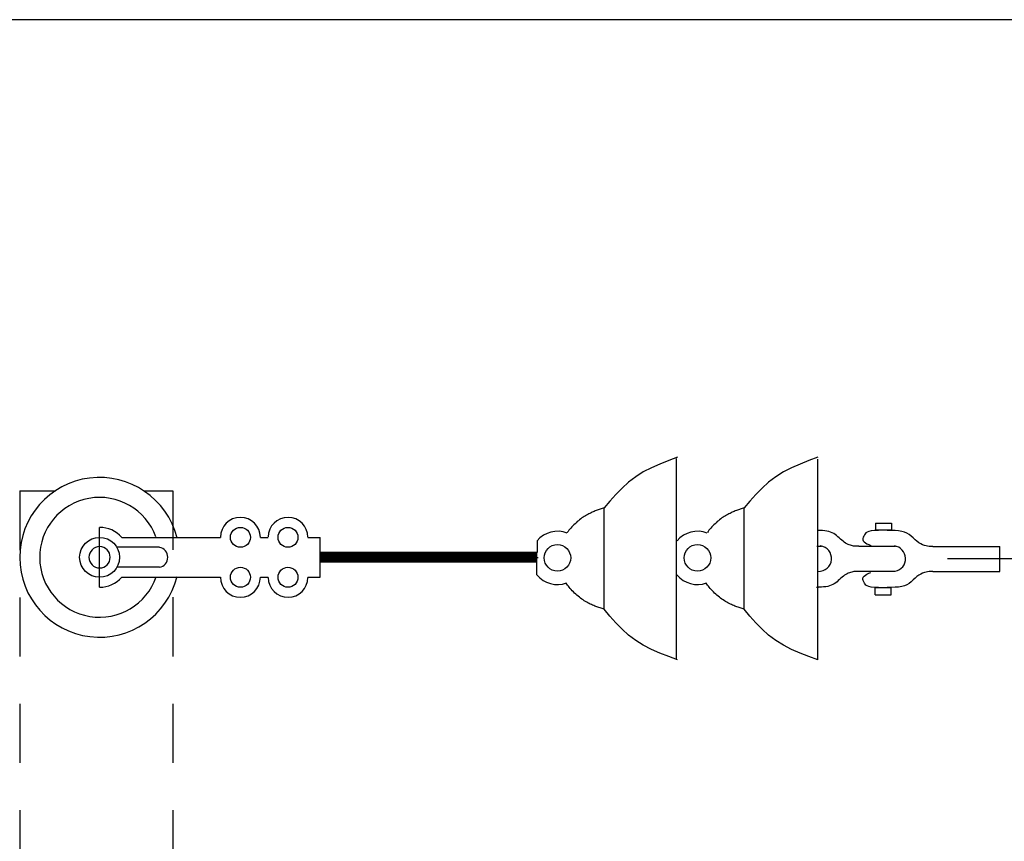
# Model space of a CAD drawing. Extents: x 0 to 7.1, y 0 to 9.85.
# Tile 5 of 6: x 2.21 to 4.29, y 8.11 to 9.85. Entities that reach past the tile are written whole.
import ezdxf

# ---------------------------------------------------------------- set-up
doc = ezdxf.new("R2010")
doc.units = 0
doc.header["$MEASUREMENT"] = 0
doc.linetypes.add('HIDDEN2', pattern=[0.1875, 0.125, -0.0625])
doc.layers.add('E-DETL', color=2, linetype='CONTINUOUS')

msp = doc.modelspace()

# ---------------------------------------------------------------- linework, layer by layer
at = {"layer": 'E-DETL'}
for p, q in [((7.1036, 9.8484), (0, 9.8484)), ((4.173, 8.7096), (4.6528, 8.7096))]:
    msp.add_line(p, q, dxfattribs=at)
at = {"layer": 'E-DETL', "color": 4}
for p, q in [((3.5657, 8.9093), (3.5477, 8.9014)), ((3.5842, 8.9167), (3.5657, 8.9093)), ((3.603, 8.9237), (3.5842, 8.9167)), ((3.6007, 8.4964), (3.6007, 8.9208)), ((3.8617, 8.9093), (3.8436, 8.9014)), ((3.8802, 8.9167), (3.8617, 8.9093)), ((3.899, 8.9237), (3.8802, 8.9167)), ((3.899, 8.4953), (3.899, 8.9197)), ((3.5305, 8.8926), (3.5143, 8.8826)), ((3.5477, 8.9014), (3.5305, 8.8926)), ((3.8264, 8.8926), (3.8102, 8.8826)), ((3.8436, 8.9014), (3.8264, 8.8926)), ((3.4993, 8.8712), (3.4855, 8.8586)), ((3.5143, 8.8826), (3.4993, 8.8712)), ((3.7953, 8.8712), (3.7814, 8.8586)), ((3.8102, 8.8826), (3.7953, 8.8712)), ((3.4724, 8.8452), (3.4598, 8.8311)), ((3.4855, 8.8586), (3.4724, 8.8452)), ((3.7683, 8.8452), (3.7558, 8.8311)), ((3.7814, 8.8586), (3.7683, 8.8452)), ((3.4598, 8.8311), (3.4475, 8.8168)), ((3.7558, 8.8311), (3.7435, 8.8168)), ((3.413, 8.8027), (3.4105, 8.8014)), ((3.4154, 8.804), (3.413, 8.8027)), ((3.4177, 8.8051), (3.4154, 8.804)), ((3.42, 8.8063), (3.4177, 8.8051)), ((3.4223, 8.8073), (3.42, 8.8063)), ((3.4246, 8.8083), (3.4223, 8.8073)), ((3.4268, 8.8093), (3.4246, 8.8083)), ((3.429, 8.8102), (3.4268, 8.8093)), ((3.4311, 8.811), (3.429, 8.8102)), ((3.4332, 8.8118), (3.4311, 8.811)), ((3.4353, 8.8126), (3.4332, 8.8118)), ((3.4374, 8.8133), (3.4353, 8.8126)), ((3.4394, 8.8141), (3.4374, 8.8133)), ((3.4415, 8.8148), (3.4394, 8.8141)), ((3.4435, 8.8154), (3.4415, 8.8148)), ((3.4455, 8.8161), (3.4435, 8.8154)), ((3.4475, 8.8168), (3.4455, 8.8161)), ((3.4475, 8.6023), (3.4475, 8.8153)), ((3.7089, 8.8027), (3.7065, 8.8014)), ((3.7113, 8.804), (3.7089, 8.8027)), ((3.7137, 8.8051), (3.7113, 8.804)), ((3.716, 8.8063), (3.7137, 8.8051)), ((3.7183, 8.8073), (3.716, 8.8063)), ((3.7205, 8.8083), (3.7183, 8.8073)), ((3.7227, 8.8093), (3.7205, 8.8083)), ((3.7249, 8.8102), (3.7227, 8.8093)), ((3.7271, 8.811), (3.7249, 8.8102)), ((3.7292, 8.8118), (3.7271, 8.811)), ((3.7313, 8.8126), (3.7292, 8.8118)), ((3.7334, 8.8133), (3.7313, 8.8126)), ((3.7354, 8.8141), (3.7334, 8.8133)), ((3.7374, 8.8148), (3.7354, 8.8141)), ((3.7395, 8.8154), (3.7374, 8.8148)), ((3.7415, 8.8161), (3.7395, 8.8154)), ((3.7435, 8.8168), (3.7415, 8.8161)), ((3.7435, 8.6023), (3.7435, 8.8153)), ((3.3861, 8.7832), (3.3837, 8.7809)), ((3.3884, 8.7854), (3.3861, 8.7832)), ((3.3908, 8.7876), (3.3884, 8.7854)), ((3.3933, 8.7896), (3.3908, 8.7876)), ((3.3957, 8.7916), (3.3933, 8.7896)), ((3.3982, 8.7935), (3.3957, 8.7916)), ((3.4007, 8.7953), (3.3982, 8.7935)), ((3.4032, 8.797), (3.4007, 8.7953)), ((3.4056, 8.7985), (3.4032, 8.797)), ((3.4081, 8.8), (3.4056, 8.7985)), ((3.4105, 8.8014), (3.4081, 8.8)), ((3.682, 8.7832), (3.6797, 8.7809)), ((3.6844, 8.7854), (3.682, 8.7832)), ((3.6868, 8.7876), (3.6844, 8.7854)), ((3.6892, 8.7896), (3.6868, 8.7876)), ((3.6917, 8.7916), (3.6892, 8.7896)), ((3.6942, 8.7935), (3.6917, 8.7916)), ((3.6966, 8.7953), (3.6942, 8.7935)), ((3.6991, 8.797), (3.6966, 8.7953)), ((3.7016, 8.7985), (3.6991, 8.797)), ((3.7041, 8.8), (3.7016, 8.7985)), ((3.7065, 8.8014), (3.7041, 8.8)), ((4.021, 8.7842), (4.0547, 8.7842)), ((4.021, 8.7842), (4.021, 8.7694)), ((4.0547, 8.7842), (4.0547, 8.7694)), ((2.3813, 8.6489), (2.3813, 8.7755)), ((3.3715, 8.7671), (3.3698, 8.7649)), ((3.3733, 8.7693), (3.3715, 8.7671)), ((3.3752, 8.7716), (3.3733, 8.7693)), ((3.3772, 8.7739), (3.3752, 8.7716)), ((3.3793, 8.7763), (3.3772, 8.7739)), ((3.3815, 8.7786), (3.3793, 8.7763)), ((3.3837, 8.7809), (3.3815, 8.7786)), ((3.6674, 8.7671), (3.6658, 8.7649)), ((3.6692, 8.7693), (3.6674, 8.7671)), ((3.6711, 8.7716), (3.6692, 8.7693)), ((3.6732, 8.7739), (3.6711, 8.7716)), ((3.6753, 8.7763), (3.6732, 8.7739)), ((3.6775, 8.7786), (3.6753, 8.7763)), ((3.6797, 8.7809), (3.6775, 8.7786)), ((3.9045, 8.769), (3.8991, 8.7692)), ((3.9095, 8.7686), (3.9045, 8.769)), ((3.9141, 8.7682), (3.9095, 8.7686)), ((3.9184, 8.7675), (3.9141, 8.7682)), ((3.9224, 8.7666), (3.9184, 8.7675)), ((3.9262, 8.7654), (3.9224, 8.7666)), ((3.9296, 8.7639), (3.9262, 8.7654)), ((3.9329, 8.7622), (3.9296, 8.7639)), ((3.936, 8.7602), (3.9329, 8.7622)), ((3.9994, 8.7617), (3.998, 8.7595)), ((4.001, 8.7638), (3.9994, 8.7617)), ((4.0033, 8.7655), (4.001, 8.7638)), ((4.0068, 8.767), (4.0033, 8.7655)), ((4.0119, 8.7681), (4.0068, 8.767)), ((4.0188, 8.7689), (4.0119, 8.7681)), ((4.0272, 8.7692), (4.0188, 8.7689)), ((4.0547, 8.7694), (4.021, 8.7694)), ((4.0364, 8.7693), (4.0272, 8.7692)), ((4.0457, 8.7692), (4.0364, 8.7693)), ((4.0547, 8.769), (4.0457, 8.7692)), ((4.0628, 8.7686), (4.0547, 8.769)), ((4.07, 8.7679), (4.0628, 8.7686)), ((4.0765, 8.7669), (4.07, 8.7679)), ((4.0822, 8.7654), (4.0765, 8.7669)), ((4.0874, 8.7632), (4.0822, 8.7654)), ((4.0922, 8.7602), (4.0874, 8.7632)), ((2.4284, 8.7544), (2.6368, 8.7544)), ((2.7211, 8.7544), (2.7374, 8.7544)), ((2.8217, 8.7544), (2.8478, 8.7544)), ((2.8478, 8.67), (2.8478, 8.7544)), ((3.3058, 8.7471), (3.3058, 8.7223)), ((3.939, 8.758), (3.936, 8.7602)), ((3.9418, 8.7556), (3.939, 8.758)), ((3.9445, 8.7532), (3.9418, 8.7556)), ((3.9472, 8.7507), (3.9445, 8.7532)), ((3.9499, 8.7483), (3.9472, 8.7507)), ((3.9525, 8.7461), (3.9499, 8.7483)), ((3.9552, 8.7441), (3.9525, 8.7461)), ((3.9579, 8.7423), (3.9552, 8.7441)), ((3.9606, 8.7408), (3.9579, 8.7423)), ((3.9632, 8.7396), (3.9606, 8.7408)), ((3.9945, 8.7519), (3.9943, 8.7494)), ((3.9943, 8.7494), (3.995, 8.7471)), ((3.9954, 8.7545), (3.9945, 8.7519)), ((3.995, 8.7471), (3.9969, 8.7448)), ((3.9966, 8.757), (3.9954, 8.7545)), ((3.998, 8.7595), (3.9966, 8.757)), ((3.9969, 8.7448), (3.9997, 8.7428)), ((3.9997, 8.7428), (4.0032, 8.7408)), ((4.0032, 8.7408), (4.0072, 8.739)), ((4.0966, 8.7568), (4.0922, 8.7602)), ((4.1008, 8.7531), (4.0966, 8.7568)), ((4.1048, 8.7494), (4.1008, 8.7531)), ((4.1088, 8.746), (4.1048, 8.7494)), ((4.1129, 8.743), (4.1088, 8.746)), ((4.1169, 8.7407), (4.1129, 8.743)), ((4.1208, 8.7388), (4.1169, 8.7407)), ((2.5078, 8.7333), (2.4178, 8.7333)), ((2.8478, 8.7021), (2.8478, 8.7223)), ((3.3057, 8.7223), (2.8478, 8.7223)), ((2.8669, 8.7021), (2.8478, 8.7212)), ((2.8656, 8.7021), (2.8478, 8.7199)), ((2.8682, 8.7021), (2.8479, 8.7223)), ((2.8694, 8.7021), (2.8492, 8.7223)), ((2.8707, 8.7021), (2.8505, 8.7223)), ((2.872, 8.7021), (2.8517, 8.7223)), ((2.8733, 8.7021), (2.853, 8.7223)), ((2.8745, 8.7021), (2.8543, 8.7223)), ((2.8758, 8.7021), (2.8556, 8.7223)), ((2.8771, 8.7021), (2.8568, 8.7223)), ((2.8784, 8.7021), (2.8581, 8.7223)), ((2.8796, 8.7021), (2.8594, 8.7223)), ((2.8809, 8.7021), (2.8606, 8.7223)), ((2.8822, 8.7021), (2.8619, 8.7223)), ((2.8834, 8.7021), (2.8632, 8.7223)), ((2.8847, 8.7021), (2.8645, 8.7223)), ((2.886, 8.7021), (2.8657, 8.7223)), ((2.8873, 8.7021), (2.867, 8.7223)), ((2.8885, 8.7021), (2.8683, 8.7223)), ((2.8898, 8.7021), (2.8696, 8.7223)), ((2.8911, 8.7021), (2.8708, 8.7223)), ((2.8924, 8.7021), (2.8721, 8.7223)), ((2.8936, 8.7021), (2.8734, 8.7223)), ((2.8949, 8.7021), (2.8746, 8.7223)), ((2.8962, 8.7021), (2.8759, 8.7223)), ((2.8974, 8.7021), (2.8772, 8.7223)), ((2.8987, 8.7021), (2.8785, 8.7223)), ((2.9, 8.7021), (2.8797, 8.7223)), ((2.9013, 8.7021), (2.881, 8.7223)), ((2.9025, 8.7021), (2.8823, 8.7223)), ((2.9038, 8.7021), (2.8836, 8.7223)), ((2.9051, 8.7021), (2.8848, 8.7223)), ((2.9064, 8.7021), (2.8861, 8.7223)), ((2.9076, 8.7021), (2.8874, 8.7223)), ((2.9089, 8.7021), (2.8886, 8.7223)), ((2.9102, 8.7021), (2.8899, 8.7223)), ((2.9114, 8.7021), (2.8912, 8.7223)), ((2.9127, 8.7021), (2.8925, 8.7223)), ((2.914, 8.7021), (2.8937, 8.7223)), ((2.9153, 8.7021), (2.895, 8.7223)), ((2.9165, 8.7021), (2.8963, 8.7223)), ((2.9178, 8.7021), (2.8976, 8.7223)), ((2.9191, 8.7021), (2.8988, 8.7223)), ((2.9204, 8.7021), (2.9001, 8.7223)), ((2.9216, 8.7021), (2.9014, 8.7223)), ((2.9229, 8.7021), (2.9026, 8.7223)), ((2.9242, 8.7021), (2.9039, 8.7223)), ((2.9254, 8.7021), (2.9052, 8.7223)), ((2.9267, 8.7021), (2.9065, 8.7223)), ((2.928, 8.7021), (2.9077, 8.7223)), ((2.9293, 8.7021), (2.909, 8.7223)), ((2.9305, 8.7021), (2.9103, 8.7223)), ((2.9318, 8.7021), (2.9116, 8.7223)), ((2.9331, 8.7021), (2.9128, 8.7223)), ((2.9344, 8.7021), (2.9141, 8.7223)), ((2.9356, 8.7021), (2.9154, 8.7223)), ((2.9369, 8.7021), (2.9166, 8.7223)), ((2.9382, 8.7021), (2.9179, 8.7223)), ((2.9394, 8.7021), (2.9192, 8.7223)), ((2.9407, 8.7021), (2.9205, 8.7223)), ((2.942, 8.7021), (2.9217, 8.7223)), ((2.9433, 8.7021), (2.923, 8.7223)), ((2.9445, 8.7021), (2.9243, 8.7223)), ((2.9458, 8.7021), (2.9256, 8.7223)), ((2.9471, 8.7021), (2.9268, 8.7223)), ((2.9484, 8.7021), (2.9281, 8.7223)), ((2.9496, 8.7021), (2.9294, 8.7223)), ((2.9509, 8.7021), (2.9307, 8.7223)), ((2.9522, 8.7021), (2.9319, 8.7223)), ((2.9534, 8.7021), (2.9332, 8.7223)), ((2.9547, 8.7021), (2.9345, 8.7223)), ((2.956, 8.7021), (2.9357, 8.7223)), ((2.9573, 8.7021), (2.937, 8.7223)), ((2.9585, 8.7021), (2.9383, 8.7223)), ((2.9598, 8.7021), (2.9396, 8.7223)), ((2.9611, 8.7021), (2.9408, 8.7223)), ((2.9624, 8.7021), (2.9421, 8.7223)), ((2.9636, 8.7021), (2.9434, 8.7223)), ((2.9649, 8.7021), (2.9447, 8.7223)), ((2.9662, 8.7021), (2.9459, 8.7223)), ((2.9674, 8.7021), (2.9472, 8.7223)), ((2.9687, 8.7021), (2.9485, 8.7223)), ((2.97, 8.7021), (2.9497, 8.7223)), ((2.9713, 8.7021), (2.951, 8.7223)), ((2.9725, 8.7021), (2.9523, 8.7223)), ((2.9738, 8.7021), (2.9536, 8.7223)), ((2.9751, 8.7021), (2.9548, 8.7223)), ((2.9764, 8.7021), (2.9561, 8.7223)), ((2.9776, 8.7021), (2.9574, 8.7223)), ((2.9789, 8.7021), (2.9587, 8.7223)), ((2.9802, 8.7021), (2.9599, 8.7223)), ((2.9814, 8.7021), (2.9612, 8.7223)), ((2.9827, 8.7021), (2.9625, 8.7223)), ((2.984, 8.7021), (2.9637, 8.7223)), ((2.9853, 8.7021), (2.965, 8.7223)), ((2.9865, 8.7021), (2.9663, 8.7223)), ((2.9878, 8.7021), (2.9676, 8.7223)), ((2.9891, 8.7021), (2.9688, 8.7223)), ((2.9904, 8.7021), (2.9701, 8.7223)), ((2.9916, 8.7021), (2.9714, 8.7223)), ((2.9929, 8.7021), (2.9727, 8.7223)), ((2.9942, 8.7021), (2.9739, 8.7223)), ((2.9954, 8.7021), (2.9752, 8.7223)), ((2.9967, 8.7021), (2.9765, 8.7223)), ((2.998, 8.7021), (2.9777, 8.7223)), ((2.9993, 8.7021), (2.979, 8.7223)), ((3.0005, 8.7021), (2.9803, 8.7223)), ((3.0018, 8.7021), (2.9816, 8.7223)), ((3.0031, 8.7021), (2.9828, 8.7223)), ((3.0044, 8.7021), (2.9841, 8.7223)), ((3.0056, 8.7021), (2.9854, 8.7223)), ((3.0069, 8.7021), (2.9867, 8.7223)), ((3.0082, 8.7021), (2.9879, 8.7223)), ((3.0094, 8.7021), (2.9892, 8.7223)), ((3.0107, 8.7021), (2.9905, 8.7223)), ((3.012, 8.7021), (2.9917, 8.7223)), ((3.0133, 8.7021), (2.993, 8.7223)), ((3.0145, 8.7021), (2.9943, 8.7223)), ((3.0158, 8.7021), (2.9956, 8.7223)), ((3.0171, 8.7021), (2.9968, 8.7223)), ((3.0184, 8.7021), (2.9981, 8.7223)), ((3.0196, 8.7021), (2.9994, 8.7223)), ((3.0209, 8.7021), (3.0007, 8.7223)), ((3.0222, 8.7021), (3.0019, 8.7223)), ((3.0234, 8.7021), (3.0032, 8.7223)), ((3.0247, 8.7021), (3.0045, 8.7223)), ((3.026, 8.7021), (3.0057, 8.7223)), ((3.0273, 8.7021), (3.007, 8.7223)), ((3.0285, 8.7021), (3.0083, 8.7223)), ((3.0298, 8.7021), (3.0096, 8.7223)), ((3.0311, 8.7021), (3.0108, 8.7223)), ((3.0324, 8.7021), (3.0121, 8.7223)), ((3.0336, 8.7021), (3.0134, 8.7223)), ((3.0349, 8.7021), (3.0147, 8.7223)), ((3.0362, 8.7021), (3.0159, 8.7223)), ((3.0374, 8.7021), (3.0172, 8.7223)), ((3.0387, 8.7021), (3.0185, 8.7223)), ((3.04, 8.7021), (3.0197, 8.7223)), ((3.0413, 8.7021), (3.021, 8.7223)), ((3.0425, 8.7021), (3.0223, 8.7223)), ((3.0438, 8.7021), (3.0236, 8.7223)), ((3.0451, 8.7021), (3.0248, 8.7223)), ((3.0464, 8.7021), (3.0261, 8.7223)), ((3.0476, 8.7021), (3.0274, 8.7223)), ((3.0489, 8.7021), (3.0287, 8.7223)), ((3.0502, 8.7021), (3.0299, 8.7223)), ((3.0514, 8.7021), (3.0312, 8.7223)), ((3.0527, 8.7021), (3.0325, 8.7223)), ((3.054, 8.7021), (3.0337, 8.7223)), ((3.0553, 8.7021), (3.035, 8.7223)), ((3.0565, 8.7021), (3.0363, 8.7223)), ((3.0578, 8.7021), (3.0376, 8.7223)), ((3.0591, 8.7021), (3.0388, 8.7223)), ((3.0604, 8.7021), (3.0401, 8.7223)), ((3.0616, 8.7021), (3.0414, 8.7223)), ((3.0629, 8.7021), (3.0427, 8.7223)), ((3.0642, 8.7021), (3.0439, 8.7223)), ((3.0655, 8.7021), (3.0452, 8.7223)), ((3.0667, 8.7021), (3.0465, 8.7223)), ((3.068, 8.7021), (3.0477, 8.7223)), ((3.0693, 8.7021), (3.049, 8.7223)), ((3.0705, 8.7021), (3.0503, 8.7223)), ((3.0718, 8.7021), (3.0516, 8.7223)), ((3.0731, 8.7021), (3.0528, 8.7223)), ((3.0744, 8.7021), (3.0541, 8.7223)), ((3.0756, 8.7021), (3.0554, 8.7223)), ((3.0769, 8.7021), (3.0567, 8.7223)), ((3.0782, 8.7021), (3.0579, 8.7223)), ((3.0795, 8.7021), (3.0592, 8.7223)), ((3.0807, 8.7021), (3.0605, 8.7223)), ((3.082, 8.7021), (3.0617, 8.7223)), ((3.0833, 8.7021), (3.063, 8.7223)), ((3.0845, 8.7021), (3.0643, 8.7223)), ((3.0858, 8.7021), (3.0656, 8.7223)), ((3.0871, 8.7021), (3.0668, 8.7223)), ((3.0884, 8.7021), (3.0681, 8.7223)), ((3.0896, 8.7021), (3.0694, 8.7223)), ((3.0909, 8.7021), (3.0707, 8.7223)), ((3.0922, 8.7021), (3.0719, 8.7223)), ((3.0935, 8.7021), (3.0732, 8.7223)), ((3.0947, 8.7021), (3.0745, 8.7223)), ((3.096, 8.7021), (3.0757, 8.7223)), ((3.0973, 8.7021), (3.077, 8.7223)), ((3.0985, 8.7021), (3.0783, 8.7223)), ((3.0998, 8.7021), (3.0796, 8.7223)), ((3.1011, 8.7021), (3.0808, 8.7223)), ((3.1024, 8.7021), (3.0821, 8.7223)), ((3.1036, 8.7021), (3.0834, 8.7223)), ((3.1049, 8.7021), (3.0847, 8.7223)), ((3.1062, 8.7021), (3.0859, 8.7223)), ((3.1075, 8.7021), (3.0872, 8.7223)), ((3.1087, 8.7021), (3.0885, 8.7223)), ((3.11, 8.7021), (3.0897, 8.7223)), ((3.1113, 8.7021), (3.091, 8.7223)), ((3.1125, 8.7021), (3.0923, 8.7223)), ((3.1138, 8.7021), (3.0936, 8.7223)), ((3.1151, 8.7021), (3.0948, 8.7223)), ((3.1164, 8.7021), (3.0961, 8.7223)), ((3.1176, 8.7021), (3.0974, 8.7223)), ((3.1189, 8.7021), (3.0987, 8.7223)), ((3.1202, 8.7021), (3.0999, 8.7223)), ((3.1215, 8.7021), (3.1012, 8.7223)), ((3.1227, 8.7021), (3.1025, 8.7223)), ((3.124, 8.7021), (3.1038, 8.7223)), ((3.1253, 8.7021), (3.105, 8.7223)), ((3.1265, 8.7021), (3.1063, 8.7223)), ((3.1278, 8.7021), (3.1076, 8.7223)), ((3.1291, 8.7021), (3.1088, 8.7223)), ((3.1304, 8.7021), (3.1101, 8.7223)), ((3.1316, 8.7021), (3.1114, 8.7223)), ((3.1329, 8.7021), (3.1127, 8.7223)), ((3.1342, 8.7021), (3.1139, 8.7223)), ((3.1355, 8.7021), (3.1152, 8.7223)), ((3.1367, 8.7021), (3.1165, 8.7223)), ((3.138, 8.7021), (3.1178, 8.7223)), ((3.1393, 8.7021), (3.119, 8.7223)), ((3.1405, 8.7021), (3.1203, 8.7223)), ((3.1418, 8.7021), (3.1216, 8.7223)), ((3.1431, 8.7021), (3.1228, 8.7223)), ((3.1444, 8.7021), (3.1241, 8.7223)), ((3.1456, 8.7021), (3.1254, 8.7223)), ((3.1469, 8.7021), (3.1267, 8.7223)), ((3.1482, 8.7021), (3.1279, 8.7223)), ((3.1495, 8.7021), (3.1292, 8.7223)), ((3.1507, 8.7021), (3.1305, 8.7223)), ((3.152, 8.7021), (3.1318, 8.7223)), ((3.1533, 8.7021), (3.133, 8.7223)), ((3.1545, 8.7021), (3.1343, 8.7223)), ((3.1558, 8.7021), (3.1356, 8.7223)), ((3.1571, 8.7021), (3.1368, 8.7223)), ((3.1584, 8.7021), (3.1381, 8.7223)), ((3.1596, 8.7021), (3.1394, 8.7223)), ((3.1609, 8.7021), (3.1407, 8.7223)), ((3.1622, 8.7021), (3.1419, 8.7223)), ((3.1635, 8.7021), (3.1432, 8.7223)), ((3.1647, 8.7021), (3.1445, 8.7223)), ((3.166, 8.7021), (3.1458, 8.7223)), ((3.1673, 8.7021), (3.147, 8.7223)), ((3.1685, 8.7021), (3.1483, 8.7223)), ((3.1698, 8.7021), (3.1496, 8.7223)), ((3.1711, 8.7021), (3.1508, 8.7223)), ((3.1724, 8.7021), (3.1521, 8.7223)), ((3.1736, 8.7021), (3.1534, 8.7223)), ((3.1749, 8.7021), (3.1547, 8.7223)), ((3.1762, 8.7021), (3.1559, 8.7223)), ((3.1775, 8.7021), (3.1572, 8.7223)), ((3.1787, 8.7021), (3.1585, 8.7223)), ((3.18, 8.7021), (3.1598, 8.7223)), ((3.1813, 8.7021), (3.161, 8.7223)), ((3.1825, 8.7021), (3.1623, 8.7223)), ((3.1838, 8.7021), (3.1636, 8.7223)), ((3.1851, 8.7021), (3.1648, 8.7223)), ((3.1864, 8.7021), (3.1661, 8.7223)), ((3.1876, 8.7021), (3.1674, 8.7223)), ((3.1889, 8.7021), (3.1687, 8.7223)), ((3.1902, 8.7021), (3.1699, 8.7223)), ((3.1915, 8.7021), (3.1712, 8.7223)), ((3.1927, 8.7021), (3.1725, 8.7223)), ((3.194, 8.7021), (3.1738, 8.7223)), ((3.1953, 8.7021), (3.175, 8.7223)), ((3.1965, 8.7021), (3.1763, 8.7223)), ((3.1978, 8.7021), (3.1776, 8.7223)), ((3.1991, 8.7021), (3.1788, 8.7223)), ((3.2004, 8.7021), (3.1801, 8.7223)), ((3.2016, 8.7021), (3.1814, 8.7223)), ((3.2029, 8.7021), (3.1827, 8.7223)), ((3.2042, 8.7021), (3.1839, 8.7223)), ((3.2055, 8.7021), (3.1852, 8.7223)), ((3.2067, 8.7021), (3.1865, 8.7223)), ((3.208, 8.7021), (3.1878, 8.7223)), ((3.2093, 8.7021), (3.189, 8.7223)), ((3.2105, 8.7021), (3.1903, 8.7223)), ((3.2118, 8.7021), (3.1916, 8.7223)), ((3.2131, 8.7021), (3.1928, 8.7223)), ((3.2144, 8.7021), (3.1941, 8.7223)), ((3.2156, 8.7021), (3.1954, 8.7223)), ((3.2169, 8.7021), (3.1967, 8.7223)), ((3.2182, 8.7021), (3.1979, 8.7223)), ((3.2195, 8.7021), (3.1992, 8.7223)), ((3.2207, 8.7021), (3.2005, 8.7223)), ((3.222, 8.7021), (3.2018, 8.7223)), ((3.2233, 8.7021), (3.203, 8.7223)), ((3.2245, 8.7021), (3.2043, 8.7223)), ((3.2258, 8.7021), (3.2056, 8.7223)), ((3.2271, 8.7021), (3.2068, 8.7223)), ((3.2284, 8.7021), (3.2081, 8.7223)), ((3.2296, 8.7021), (3.2094, 8.7223)), ((3.2309, 8.7021), (3.2107, 8.7223)), ((3.2322, 8.7021), (3.2119, 8.7223)), ((3.2335, 8.7021), (3.2132, 8.7223)), ((3.2347, 8.7021), (3.2145, 8.7223)), ((3.236, 8.7021), (3.2158, 8.7223)), ((3.2373, 8.7021), (3.217, 8.7223)), ((3.2386, 8.7021), (3.2183, 8.7223)), ((3.2398, 8.7021), (3.2196, 8.7223)), ((3.2411, 8.7021), (3.2208, 8.7223)), ((3.2424, 8.7021), (3.2221, 8.7223)), ((3.2436, 8.7021), (3.2234, 8.7223)), ((3.2449, 8.7021), (3.2247, 8.7223)), ((3.2462, 8.7021), (3.2259, 8.7223)), ((3.2475, 8.7021), (3.2272, 8.7223)), ((3.2487, 8.7021), (3.2285, 8.7223)), ((3.25, 8.7021), (3.2298, 8.7223)), ((3.2513, 8.7021), (3.231, 8.7223)), ((3.2526, 8.7021), (3.2323, 8.7223)), ((3.2538, 8.7021), (3.2336, 8.7223)), ((3.2551, 8.7021), (3.2348, 8.7223)), ((3.2564, 8.7021), (3.2361, 8.7223)), ((3.2576, 8.7021), (3.2374, 8.7223)), ((3.2589, 8.7021), (3.2387, 8.7223)), ((3.2602, 8.7021), (3.2399, 8.7223)), ((3.2615, 8.7021), (3.2412, 8.7223)), ((3.2627, 8.7021), (3.2425, 8.7223)), ((3.264, 8.7021), (3.2438, 8.7223)), ((3.2653, 8.7021), (3.245, 8.7223)), ((3.2666, 8.7021), (3.2463, 8.7223)), ((3.2678, 8.7021), (3.2476, 8.7223)), ((3.2691, 8.7021), (3.2488, 8.7223)), ((3.2704, 8.7021), (3.2501, 8.7223)), ((3.2716, 8.7021), (3.2514, 8.7223)), ((3.2729, 8.7021), (3.2527, 8.7223)), ((3.2742, 8.7021), (3.2539, 8.7223)), ((3.2755, 8.7021), (3.2552, 8.7223)), ((3.2767, 8.7021), (3.2565, 8.7223)), ((3.278, 8.7021), (3.2578, 8.7223)), ((3.2793, 8.7021), (3.259, 8.7223)), ((3.2806, 8.7021), (3.2603, 8.7223)), ((3.2818, 8.7021), (3.2616, 8.7223)), ((3.2831, 8.7021), (3.2628, 8.7223)), ((3.2844, 8.7021), (3.2641, 8.7223)), ((3.2856, 8.7021), (3.2654, 8.7223)), ((3.2869, 8.7021), (3.2667, 8.7223)), ((3.2882, 8.7021), (3.2679, 8.7223)), ((3.2895, 8.7021), (3.2692, 8.7223)), ((3.2907, 8.7021), (3.2705, 8.7223)), ((3.292, 8.7021), (3.2718, 8.7223)), ((3.2933, 8.7021), (3.273, 8.7223)), ((3.2946, 8.7021), (3.2743, 8.7223)), ((3.2958, 8.7021), (3.2756, 8.7223)), ((3.2971, 8.7021), (3.2769, 8.7223)), ((3.2984, 8.7021), (3.2781, 8.7223)), ((3.2996, 8.7021), (3.2794, 8.7223)), ((3.3009, 8.7021), (3.2807, 8.7223)), ((3.3022, 8.7021), (3.2819, 8.7223)), ((3.3035, 8.7021), (3.2832, 8.7223)), ((3.3047, 8.7021), (3.2845, 8.7223)), ((3.3057, 8.7024), (3.2858, 8.7223)), ((3.3057, 8.7036), (3.287, 8.7223)), ((3.3057, 8.7049), (3.2883, 8.7223)), ((3.3057, 8.7062), (3.2896, 8.7223)), ((3.3057, 8.7075), (3.2909, 8.7223)), ((3.3057, 8.7087), (3.2921, 8.7223)), ((3.3057, 8.71), (3.2934, 8.7223)), ((3.3057, 8.7113), (3.2947, 8.7223)), ((3.3057, 8.7125), (3.2959, 8.7223)), ((3.3057, 8.7138), (3.2972, 8.7223)), ((3.3057, 8.7151), (3.2985, 8.7223)), ((3.3057, 8.7164), (3.2998, 8.7223)), ((3.3057, 8.7176), (3.301, 8.7223)), ((3.3057, 8.7189), (3.3023, 8.7223)), ((3.3057, 8.7202), (3.3036, 8.7223)), ((3.3057, 8.7215), (3.3049, 8.7223)), ((3.3057, 8.7023), (3.3057, 8.7226)), ((3.8975, 8.736), (3.9072, 8.736)), ((3.9657, 8.7385), (3.9632, 8.7396)), ((3.9682, 8.7376), (3.9657, 8.7385)), ((3.9705, 8.7369), (3.9682, 8.7376)), ((3.9728, 8.7363), (3.9705, 8.7369)), ((3.9749, 8.7359), (3.9728, 8.7363)), ((3.977, 8.7356), (3.9749, 8.7359)), ((3.9789, 8.7355), (3.977, 8.7356)), ((3.9807, 8.7354), (3.9789, 8.7355)), ((3.9825, 8.7354), (3.9807, 8.7354)), ((3.9843, 8.7354), (3.9825, 8.7354)), ((3.986, 8.7355), (3.9843, 8.7354)), ((3.9856, 8.7358), (4.0637, 8.7358)), ((4.0072, 8.739), (4.0114, 8.7371)), ((4.1246, 8.7373), (4.1208, 8.7388)), ((4.1282, 8.7363), (4.1246, 8.7373)), ((4.1314, 8.7356), (4.1282, 8.7363)), ((4.1344, 8.7353), (4.1314, 8.7356)), ((4.1372, 8.7351), (4.1344, 8.7353)), ((4.1399, 8.7351), (4.1372, 8.7351)), ((4.1425, 8.7352), (4.1399, 8.7351)), ((4.1425, 8.7352), (4.2838, 8.7352)), ((4.2838, 8.6822), (4.2838, 8.7352)), ((2.8643, 8.7021), (2.8478, 8.7186)), ((2.8631, 8.7021), (2.8478, 8.7173)), ((2.8618, 8.7021), (2.8478, 8.7161)), ((2.8605, 8.7021), (2.8478, 8.7148)), ((2.8593, 8.7021), (2.8478, 8.7135)), ((2.858, 8.7021), (2.8478, 8.7122)), ((2.8567, 8.7021), (2.8478, 8.711)), ((2.8554, 8.7021), (2.8478, 8.7097)), ((2.8542, 8.7021), (2.8478, 8.7084)), ((2.8529, 8.7021), (2.8478, 8.7072)), ((2.8516, 8.7021), (2.8478, 8.7059)), ((2.8503, 8.7021), (2.8478, 8.7046)), ((2.8491, 8.7021), (2.8478, 8.7033)), ((3.3057, 8.7021), (2.8478, 8.7021)), ((3.3084, 8.7111), (3.3057, 8.7111)), ((3.3057, 8.6749), (3.3057, 8.7021)), ((2.5078, 8.6911), (2.4178, 8.6911)), ((3.9636, 8.6786), (3.9611, 8.6773)), ((3.9661, 8.6796), (3.9636, 8.6786)), ((3.9685, 8.6804), (3.9661, 8.6796)), ((3.9708, 8.6811), (3.9685, 8.6804)), ((3.973, 8.6817), (3.9708, 8.6811)), ((3.9751, 8.682), (3.973, 8.6817)), ((3.9771, 8.6823), (3.9751, 8.682)), ((3.979, 8.6825), (3.9771, 8.6823)), ((3.9808, 8.6825), (3.979, 8.6825)), ((3.9826, 8.6825), (3.9808, 8.6825)), ((3.9843, 8.6825), (3.9826, 8.6825)), ((3.986, 8.6824), (3.9843, 8.6825)), ((3.9848, 8.6827), (4.0628, 8.6827)), ((4.0032, 8.6765), (4.0072, 8.6784)), ((4.0072, 8.6784), (4.0114, 8.6802)), ((4.1208, 8.6786), (4.1169, 8.6767)), ((4.1246, 8.68), (4.1208, 8.6786)), ((4.1282, 8.6811), (4.1246, 8.68)), ((4.1314, 8.6817), (4.1282, 8.6811)), ((4.1344, 8.6821), (4.1314, 8.6817)), ((4.1372, 8.6822), (4.1344, 8.6821)), ((4.1399, 8.6822), (4.1372, 8.6822)), ((4.1425, 8.6822), (4.1399, 8.6822)), ((4.1425, 8.6822), (4.2838, 8.6822)), ((2.4284, 8.67), (2.6368, 8.67)), ((2.7211, 8.67), (2.7374, 8.67)), ((2.8217, 8.67), (2.8478, 8.67)), ((3.3685, 8.6557), (3.3671, 8.6577)), ((3.6645, 8.6557), (3.663, 8.6577)), ((3.937, 8.6584), (3.934, 8.6564)), ((3.9398, 8.6607), (3.937, 8.6584)), ((3.9426, 8.663), (3.9398, 8.6607)), ((3.9453, 8.6655), (3.9426, 8.663)), ((3.9479, 8.6679), (3.9453, 8.6655)), ((3.9505, 8.6702), (3.9479, 8.6679)), ((3.9532, 8.6723), (3.9505, 8.6702)), ((3.9558, 8.6742), (3.9532, 8.6723)), ((3.9584, 8.6759), (3.9558, 8.6742)), ((3.9611, 8.6773), (3.9584, 8.6759)), ((3.9943, 8.6679), (3.995, 8.6703)), ((3.9945, 8.6654), (3.9943, 8.6679)), ((3.9954, 8.6629), (3.9945, 8.6654)), ((3.995, 8.6703), (3.9969, 8.6725)), ((3.9966, 8.6603), (3.9954, 8.6629)), ((3.998, 8.6579), (3.9966, 8.6603)), ((3.9969, 8.6725), (3.9997, 8.6746)), ((3.9994, 8.6557), (3.998, 8.6579)), ((3.9997, 8.6746), (4.0032, 8.6765)), ((4.0922, 8.6571), (4.0874, 8.6542)), ((4.0966, 8.6606), (4.0922, 8.6571)), ((4.1008, 8.6643), (4.0966, 8.6606)), ((4.1048, 8.668), (4.1008, 8.6643)), ((4.1088, 8.6714), (4.1048, 8.668)), ((4.1129, 8.6743), (4.1088, 8.6714)), ((4.1169, 8.6767), (4.1129, 8.6743)), ((3.3702, 8.6536), (3.3685, 8.6557)), ((3.372, 8.6513), (3.3702, 8.6536)), ((3.3739, 8.649), (3.372, 8.6513)), ((3.376, 8.6465), (3.3739, 8.649)), ((3.3781, 8.6441), (3.376, 8.6465)), ((3.3804, 8.6416), (3.3781, 8.6441)), ((3.3827, 8.6391), (3.3804, 8.6416)), ((3.3851, 8.6367), (3.3827, 8.6391)), ((3.3876, 8.6343), (3.3851, 8.6367)), ((3.6661, 8.6536), (3.6645, 8.6557)), ((3.6679, 8.6513), (3.6661, 8.6536)), ((3.6699, 8.649), (3.6679, 8.6513)), ((3.6719, 8.6465), (3.6699, 8.649)), ((3.6741, 8.6441), (3.6719, 8.6465)), ((3.6764, 8.6416), (3.6741, 8.6441)), ((3.6787, 8.6391), (3.6764, 8.6416)), ((3.6811, 8.6367), (3.6787, 8.6391)), ((3.6836, 8.6343), (3.6811, 8.6367)), ((3.8977, 8.6487), (3.8966, 8.6486)), ((3.8987, 8.6487), (3.8977, 8.6487)), ((3.8997, 8.6487), (3.8987, 8.6487)), ((3.9007, 8.6488), (3.8997, 8.6487)), ((3.9017, 8.6488), (3.9007, 8.6488)), ((3.9068, 8.6491), (3.9017, 8.6488)), ((3.9116, 8.6495), (3.9068, 8.6491)), ((3.916, 8.65), (3.9116, 8.6495)), ((3.9201, 8.6507), (3.916, 8.65)), ((3.9239, 8.6517), (3.9201, 8.6507)), ((3.9275, 8.653), (3.9239, 8.6517)), ((3.9308, 8.6546), (3.9275, 8.653)), ((3.934, 8.6564), (3.9308, 8.6546)), ((4.001, 8.6536), (3.9994, 8.6557)), ((4.0033, 8.6518), (4.001, 8.6536)), ((4.0068, 8.6504), (4.0033, 8.6518)), ((4.0119, 8.6492), (4.0068, 8.6504)), ((4.0188, 8.6485), (4.0119, 8.6492)), ((4.0272, 8.6481), (4.0188, 8.6485)), ((4.0544, 8.648), (4.0206, 8.648)), ((4.0206, 8.6326), (4.0206, 8.648)), ((4.0364, 8.648), (4.0272, 8.6481)), ((4.0457, 8.6481), (4.0364, 8.648)), ((4.0547, 8.6484), (4.0457, 8.6481)), ((4.0544, 8.6326), (4.0544, 8.648)), ((4.0628, 8.6488), (4.0547, 8.6484)), ((4.07, 8.6494), (4.0628, 8.6488)), ((4.0765, 8.6505), (4.07, 8.6494)), ((4.0822, 8.652), (4.0765, 8.6505)), ((4.0874, 8.6542), (4.0822, 8.652)), ((3.3901, 8.6321), (3.3876, 8.6343)), ((3.3927, 8.6299), (3.3901, 8.6321)), ((3.3953, 8.6277), (3.3927, 8.6299)), ((3.3979, 8.6257), (3.3953, 8.6277)), ((3.4005, 8.6239), (3.3979, 8.6257)), ((3.4031, 8.6221), (3.4005, 8.6239)), ((3.4057, 8.6204), (3.4031, 8.6221)), ((3.4083, 8.6189), (3.4057, 8.6204)), ((3.4109, 8.6174), (3.4083, 8.6189)), ((3.4134, 8.6161), (3.4109, 8.6174)), ((3.4159, 8.6148), (3.4134, 8.6161)), ((3.6861, 8.6321), (3.6836, 8.6343)), ((3.6887, 8.6299), (3.6861, 8.6321)), ((3.6912, 8.6277), (3.6887, 8.6299)), ((3.6939, 8.6257), (3.6912, 8.6277)), ((3.6965, 8.6239), (3.6939, 8.6257)), ((3.6991, 8.6221), (3.6965, 8.6239)), ((3.7017, 8.6204), (3.6991, 8.6221)), ((3.7043, 8.6189), (3.7017, 8.6204)), ((3.7069, 8.6174), (3.7043, 8.6189)), ((3.7094, 8.6161), (3.7069, 8.6174)), ((3.7119, 8.6148), (3.7094, 8.6161)), ((4.0206, 8.6326), (4.0544, 8.6326)), ((3.4184, 8.6135), (3.4159, 8.6148)), ((3.4208, 8.6124), (3.4184, 8.6135)), ((3.4232, 8.6113), (3.4208, 8.6124)), ((3.4256, 8.6103), (3.4232, 8.6113)), ((3.4279, 8.6093), (3.4256, 8.6103)), ((3.4302, 8.6084), (3.4279, 8.6093)), ((3.4324, 8.6075), (3.4302, 8.6084)), ((3.4346, 8.6067), (3.4324, 8.6075)), ((3.4368, 8.6059), (3.4346, 8.6067)), ((3.439, 8.6051), (3.4368, 8.6059)), ((3.4411, 8.6044), (3.439, 8.6051)), ((3.4433, 8.6037), (3.4411, 8.6044)), ((3.4454, 8.603), (3.4433, 8.6037)), ((3.4475, 8.6023), (3.4454, 8.603)), ((3.4598, 8.5879), (3.4475, 8.6023)), ((3.7144, 8.6135), (3.7119, 8.6148)), ((3.7168, 8.6124), (3.7144, 8.6135)), ((3.7192, 8.6113), (3.7168, 8.6124)), ((3.7216, 8.6103), (3.7192, 8.6113)), ((3.7239, 8.6093), (3.7216, 8.6103)), ((3.7261, 8.6084), (3.7239, 8.6093)), ((3.7284, 8.6075), (3.7261, 8.6084)), ((3.7306, 8.6067), (3.7284, 8.6075)), ((3.7328, 8.6059), (3.7306, 8.6067)), ((3.735, 8.6051), (3.7328, 8.6059)), ((3.7371, 8.6044), (3.735, 8.6051)), ((3.7392, 8.6037), (3.7371, 8.6044)), ((3.7414, 8.603), (3.7392, 8.6037)), ((3.7435, 8.6023), (3.7414, 8.603)), ((3.7558, 8.5879), (3.7435, 8.6023)), ((3.4724, 8.5739), (3.4598, 8.5879)), ((3.4855, 8.5604), (3.4724, 8.5739)), ((3.7683, 8.5739), (3.7558, 8.5879)), ((3.7814, 8.5604), (3.7683, 8.5739)), ((3.4993, 8.5478), (3.4855, 8.5604)), ((3.7953, 8.5478), (3.7814, 8.5604)), ((3.5143, 8.5365), (3.4993, 8.5478)), ((3.5305, 8.5264), (3.5143, 8.5365)), ((3.8102, 8.5364), (3.7953, 8.5478)), ((3.8264, 8.5264), (3.8102, 8.5364)), ((3.5477, 8.5176), (3.5305, 8.5264)), ((3.5657, 8.5097), (3.5477, 8.5176)), ((3.8436, 8.5176), (3.8264, 8.5264)), ((3.8617, 8.5097), (3.8436, 8.5176)), ((3.5842, 8.5024), (3.5657, 8.5097)), ((3.603, 8.4953), (3.5842, 8.5024)), ((3.8802, 8.5024), (3.8617, 8.5097)), ((3.899, 8.4953), (3.8802, 8.5024))]:
    msp.add_line(p, q, dxfattribs=at)
at = {"layer": 'E-DETL', "linetype": 'HIDDEN2'}
for p, q in [((2.2125, 8.8528), (2.288, 8.8528)), ((2.2125, 8.8526), (2.2125, 3.8229)), ((2.4745, 8.8528), (2.5359, 8.8528)), ((2.5359, 8.8528), (2.5359, 3.8229))]:
    msp.add_line(p, q, dxfattribs=at)
at = {"layer": 'E-DETL', "color": 4}
for centre, radius in [((2.679, 8.7544), 0.0211), ((2.7795, 8.7544), 0.0211), ((2.3813, 8.7122), 0.0422), ((3.3489, 8.711), 0.0281), ((3.6448, 8.711), 0.0281), ((2.679, 8.67), 0.0211), ((2.7795, 8.67), 0.0211)]:
    msp.add_circle(centre, radius, dxfattribs=at)
for centre, radius, start, end in [((2.3813, 8.7122), 0.1688, 14.1614, 346.0372), ((2.3813, 8.7122), 0.1266, 19.9152, 340.9852), ((2.679, 8.7544), 0.0422, 0, 180), ((2.7795, 8.7544), 0.0422, 0.6437, 178.9858), ((2.3813, 8.7122), 0.0633, 41.8104, 90), ((3.3489, 8.711), 0.0563, 68.2955, 139.99), ((3.6448, 8.711), 0.0563, 68.2955, 139.99), ((2.3813, 8.7122), 0.0225, 0, 180), ((2.5039, 8.7122), 0.0214, 280.4237, 79.5757), ((3.9012, 8.7096), 0.0271, 267.2491, 82.9492), ((4.0577, 8.7093), 0.0271, 280.8111, 82.9492), ((2.3813, 8.7122), 0.0225, 180, 0), ((2.3813, 8.7122), 0.0633, 269.9997, 318.1892), ((2.679, 8.67), 0.0422, 180, 359.9997), ((2.7795, 8.67), 0.0422, 181.0139, 359.356), ((3.3489, 8.711), 0.0563, 219.8638, 289.8256), ((3.6448, 8.711), 0.0563, 219.8638, 289.8256)]:
    msp.add_arc(centre, radius, start, end, dxfattribs=at)

doc.saveas('drawing.dxf')
